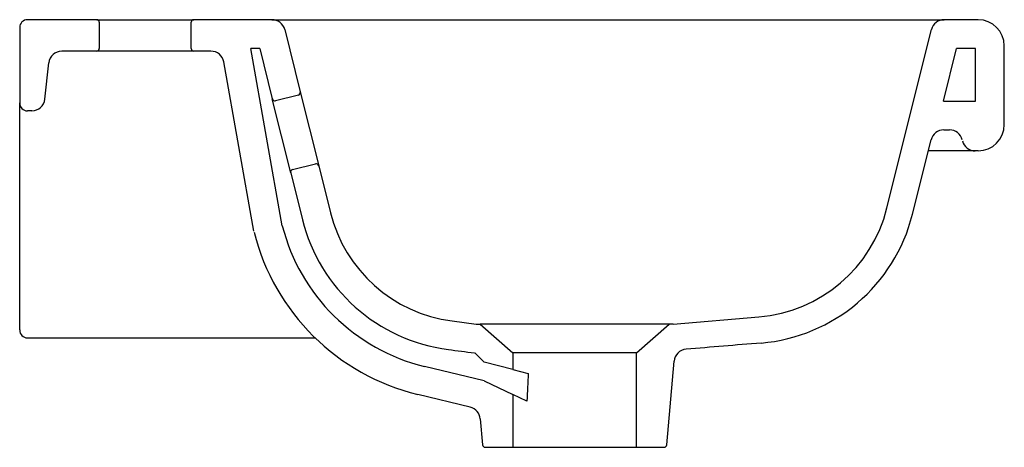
# Model space of a CAD drawing. Header units: millimetres. Extents: x 764.731 to 765.106, y 1170.9 to 1171.063.
import ezdxf

# ---------------------------------------------------------------- set-up
doc = ezdxf.new("R2010")
doc.units = ezdxf.units.MM
doc.layers.add('SANINDUSA', color=3, linetype='Continuous')

msp = doc.modelspace()

# ---------------------------------------------------------------- linework, layer by layer
at = {"layer": 'SANINDUSA'}
for p, q in [((764.7606718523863, 1171.062939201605), (764.7343424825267, 1171.062939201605)), ((764.7606718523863, 1171.062939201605), (764.7976718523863, 1171.062939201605)), ((764.7616718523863, 1171.061939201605), (764.7616718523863, 1171.051939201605)), ((764.7966718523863, 1171.051939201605), (764.7966718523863, 1171.061939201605)), ((764.8274360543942, 1171.062939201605), (764.7976718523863, 1171.062939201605)), ((764.8274360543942, 1171.062939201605), (765.0834489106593, 1171.062939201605)), ((765.0963424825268, 1171.062939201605), (765.0834489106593, 1171.062939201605)), ((764.7313424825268, 1171.059939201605), (764.7313424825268, 1171.031194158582)), ((764.8322875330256, 1171.059148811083), (764.8382094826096, 1171.035397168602)), ((765.0616476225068, 1170.991166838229), (765.0785974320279, 1171.059148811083)), ((764.7606718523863, 1171.050939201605), (764.7473770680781, 1171.050939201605)), ((764.7976718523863, 1171.050939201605), (764.7606718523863, 1171.050939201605)), ((764.8041718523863, 1171.050939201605), (764.7976718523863, 1171.050939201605)), ((764.8313389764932, 1170.984419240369), (764.8193570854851, 1171.051939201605)), ((764.8227483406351, 1171.051939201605), (764.8193570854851, 1171.051939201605)), ((764.8227483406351, 1171.051939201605), (764.8275362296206, 1171.03273602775)), ((765.0831500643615, 1171.031939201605), (765.0881366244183, 1171.051939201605)), ((765.0953424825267, 1171.051939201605), (765.0881366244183, 1171.051939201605)), ((765.0953424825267, 1171.031939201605), (765.0953424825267, 1171.051939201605)), ((765.1063424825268, 1171.022939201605), (765.1063424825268, 1171.052939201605)), ((764.7409550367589, 1171.032671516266), (764.7424044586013, 1171.046461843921)), ((764.8205460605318, 1170.982283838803), (764.8090949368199, 1171.04681283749)), ((764.8382094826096, 1171.035397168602), (764.845225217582, 1171.00725859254)), ((764.834551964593, 1171.004597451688), (764.8275362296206, 1171.03273602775)), ((764.837481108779, 1171.03418495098), (764.8287484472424, 1171.03200765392)), ((765.0831500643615, 1171.031939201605), (765.0953424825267, 1171.031939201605)), ((764.7313424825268, 1171.008215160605), (764.7313424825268, 1171.031194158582)), ((764.7359824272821, 1171.028194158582), (764.7343424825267, 1171.028194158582)), ((764.7313424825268, 1171.01787457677), (764.7313424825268, 1171.023939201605)), ((765.0832832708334, 1171.020939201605), (765.0854701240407, 1171.020939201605)), ((765.0713505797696, 1170.988747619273), (765.078431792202, 1171.017148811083)), ((765.0807231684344, 1171.012939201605), (765.077382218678, 1171.012939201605)), ((765.0952776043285, 1171.012939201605), (765.0807231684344, 1171.012939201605)), ((765.0963424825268, 1171.012939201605), (765.0952776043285, 1171.012939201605)), ((764.7313424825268, 1170.973234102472), (764.7313424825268, 1171.008215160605)), ((764.8352803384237, 1171.00580966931), (764.8440129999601, 1171.00798696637)), ((764.845225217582, 1171.00725859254), (764.8496854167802, 1170.989369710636)), ((764.834551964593, 1171.004597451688), (764.8390121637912, 1170.986708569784)), ((764.7313424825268, 1170.972114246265), (764.7313424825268, 1170.973234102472)), ((764.7313424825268, 1170.946627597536), (764.7313424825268, 1170.972114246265)), ((764.9802126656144, 1170.946939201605), (765.0128549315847, 1170.949663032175)), ((764.7313424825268, 1170.946434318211), (764.7313424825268, 1170.946627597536)), ((764.7313424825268, 1170.945014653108), (764.7313424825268, 1170.946434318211)), ((764.7313424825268, 1170.944659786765), (764.7313424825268, 1170.945014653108)), ((764.8960048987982, 1170.948128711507), (764.9052124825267, 1170.946939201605)), ((764.9052124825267, 1170.946939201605), (764.9067125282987, 1170.946939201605)), ((764.9067125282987, 1170.946939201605), (764.9192124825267, 1170.935939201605)), ((764.9787125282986, 1170.946939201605), (764.9067125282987, 1170.946939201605)), ((764.9662125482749, 1170.935939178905), (764.9787125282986, 1170.946939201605)), ((764.9802125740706, 1170.946939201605), (764.9787125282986, 1170.946939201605)), ((764.7343424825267, 1170.941659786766), (764.8438731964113, 1170.941659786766)), ((764.9082124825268, 1170.932382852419), (764.9046561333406, 1170.935939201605)), ((764.9192124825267, 1170.935939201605), (764.9192124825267, 1170.92959312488)), ((764.9662124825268, 1170.899939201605), (764.9662124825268, 1170.935939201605)), ((764.9082124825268, 1170.925254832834), (764.8855391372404, 1170.930777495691)), ((764.9192124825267, 1170.92959312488), (764.9082124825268, 1170.932382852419)), ((764.9777923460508, 1170.900852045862), (764.9805847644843, 1170.932769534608)), ((764.9192124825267, 1170.92959312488), (764.9250155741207, 1170.928121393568)), ((764.9082124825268, 1170.925254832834), (764.9192124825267, 1170.92008024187)), ((764.9029655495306, 1170.915211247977), (764.8829359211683, 1170.920089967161)), ((764.9192124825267, 1170.92008024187), (764.9192124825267, 1170.899939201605)), ((764.9245473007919, 1170.917570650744), (764.9192124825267, 1170.92008024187)), ((764.9067632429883, 1170.910789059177), (764.9076326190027, 1170.900852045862)), ((764.9086288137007, 1170.899939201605), (764.9192124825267, 1170.899939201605)), ((764.9192124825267, 1170.899939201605), (764.9662124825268, 1170.899939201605)), ((764.9662124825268, 1170.899939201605), (764.9767961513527, 1170.899939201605))]:
    msp.add_line(p, q, dxfattribs=at)
for centre, radius, start, end in [((764.7343424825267, 1171.059939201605), 0.003000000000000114, 90, 180), ((764.7606718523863, 1171.061939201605), 0.001000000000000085, 0, 90), ((764.7976718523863, 1171.061939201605), 0.001000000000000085, 90, 180), ((764.8274360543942, 1171.057939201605), 0.005, 14.0000000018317, 90), ((765.0834489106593, 1171.057939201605), 0.005, 90, 165.9999999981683), ((765.0963424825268, 1171.052939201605), 0.01, 0, 90), ((764.7473770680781, 1171.045939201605), 0.005, 90, 174.0000000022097), ((764.7606718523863, 1171.051939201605), 0.001000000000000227, 270, 0), ((764.7976718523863, 1171.051939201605), 0.001000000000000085, 180, 270), ((764.8041718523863, 1171.045939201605), 0.005000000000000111, 10.06278188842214, 90), ((764.8372391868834, 1171.035155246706), 0.001000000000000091, 284.0000000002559, 14.0000000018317), ((764.7359824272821, 1171.033194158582), 0.005, 270, 354.0000000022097), ((764.8285065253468, 1171.032977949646), 0.00100000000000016, 194.0000000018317, 284.0000000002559), ((764.7343424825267, 1171.031194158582), 0.003000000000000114, 180, 270), ((765.0832832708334, 1171.015939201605), 0.005, 90, 165.9999999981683), ((765.0854701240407, 1171.015939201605), 0.005, 14.0000000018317, 90), ((765.0963424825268, 1171.022939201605), 0.01, 270, 0), ((765.0952776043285, 1171.017939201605), 0.005, 194.0000000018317, 270), ((764.8355222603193, 1171.004839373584), 0.001000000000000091, 104.0000000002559, 194.0000000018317), ((764.8442549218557, 1171.007016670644), 0.001000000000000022, 14.0000000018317, 104.0000000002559), ((765.0082813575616, 1171.004472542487), 0.05499999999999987, 274.7699897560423, 345.9999999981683), ((764.9030516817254, 1171.002675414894), 0.06599999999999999, 194.0000000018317, 262.6388400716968), ((764.9030516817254, 1171.002675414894), 0.05500000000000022, 194.0000000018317, 262.6388400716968), ((765.0082813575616, 1171.004472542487), 0.06499999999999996, 274.7699897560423, 345.9999999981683), ((764.9030516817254, 1171.002675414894), 0.07400000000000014, 194.28261995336, 256.3107411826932), ((764.9030516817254, 1171.002675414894), 0.08500000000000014, 194.1212233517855, 256.3107411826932), ((764.7343424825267, 1170.944659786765), 0.003000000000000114, 180, 270), ((764.9855657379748, 1170.932333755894), 0.005000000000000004, 94.76998975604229, 175.0000000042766), ((764.9017822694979, 1170.910353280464), 0.005000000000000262, 4.999999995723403, 76.31074118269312), ((764.9086288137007, 1170.900939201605), 0.001000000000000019, 184.9999999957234, 270), ((764.9767961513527, 1170.900939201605), 0.001000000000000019, 270, 355.0000000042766)]:
    msp.add_arc(centre, radius, start, end, dxfattribs=at)
msp.add_ellipse((764.9427124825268, 1170.633091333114), major_axis=(1.590650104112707e-15, 0.4484067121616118), ratio=0.05240777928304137, start_param=0.8527004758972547, end_param=0.8835351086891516, dxfattribs=at)
for points in [[(765.013686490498, 1170.939697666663), (765.0041743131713, 1170.938903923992), (764.9946621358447, 1170.938110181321), (764.985149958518, 1170.93731643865)], [(764.8945955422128, 1170.93721937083), (764.8978986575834, 1170.936792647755), (764.9012017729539, 1170.93636592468), (764.9045048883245, 1170.935939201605)]]:
    msp.add_open_spline(points, degree=3, dxfattribs=at)
msp.add_open_spline([(764.9662124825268, 1170.935939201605), (764.9662124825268, 1170.935939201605), (764.9660609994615, 1170.935939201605), (764.9654608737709, 1170.935939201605), (764.9650122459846, 1170.935939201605), (764.963835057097, 1170.935939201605), (764.9631065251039, 1170.935939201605), (764.9613975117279, 1170.935939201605), (764.9604170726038, 1170.935939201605), (764.9582419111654, 1170.935939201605), (764.9570472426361, 1170.935939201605), (764.9544895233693, 1170.935939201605), (764.9531265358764, 1170.935939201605), (764.9502845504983, 1170.935939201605), (764.9488056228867, 1170.935939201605), (764.9457885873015, 1170.935939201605), (764.94425055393, 1170.935939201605), (764.9411744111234, 1170.935939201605), (764.939636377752, 1170.935939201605), (764.9366193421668, 1170.935939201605), (764.9351404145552, 1170.935939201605), (764.9322984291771, 1170.935939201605), (764.9309354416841, 1170.935939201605), (764.9283777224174, 1170.935939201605), (764.9271830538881, 1170.935939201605), (764.9250078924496, 1170.935939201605), (764.9240274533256, 1170.935939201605), (764.9223184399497, 1170.935939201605), (764.9215899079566, 1170.935939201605), (764.9204127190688, 1170.935939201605), (764.9199640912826, 1170.935939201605), (764.9193639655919, 1170.935939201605), (764.9192124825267, 1170.935939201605), (764.9192124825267, 1170.935939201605)], degree=3, knots=[0, 0, 0, 0, 0.06249999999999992, 0.06249999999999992, 0.1249999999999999, 0.1249999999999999, 0.1874999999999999, 0.1874999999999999, 0.2499999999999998, 0.2499999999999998, 0.3124999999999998, 0.3124999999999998, 0.3749999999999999, 0.3749999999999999, 0.4374999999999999, 0.4374999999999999, 0.5, 0.5, 0.5625, 0.5625, 0.625, 0.625, 0.6875000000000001, 0.6875000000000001, 0.7500000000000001, 0.7500000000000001, 0.8125, 0.8125, 0.8749999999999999, 0.8749999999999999, 0.9375, 0.9375, 1, 1, 1, 1], dxfattribs=at)

doc.saveas('drawing.dxf')
